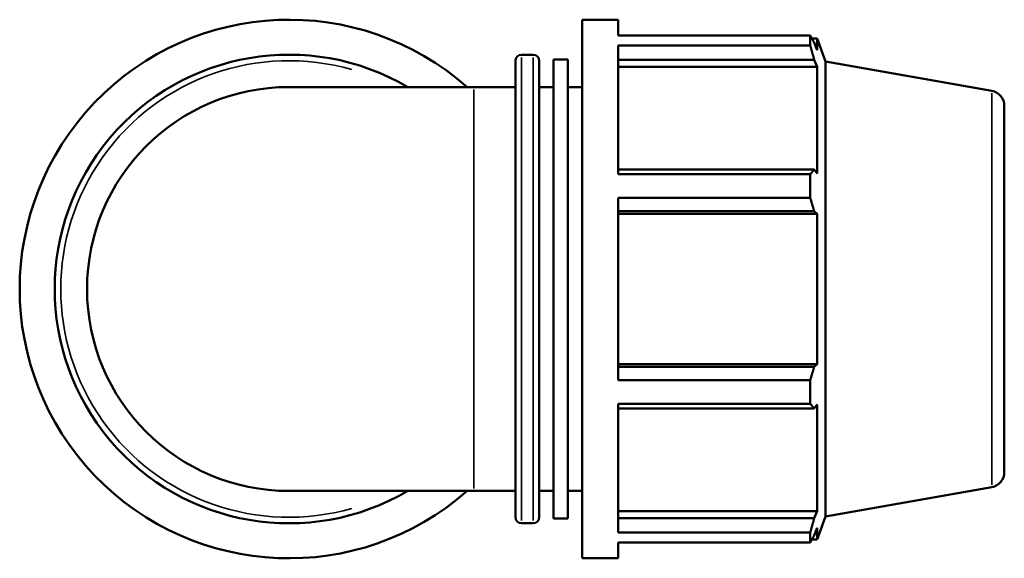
# Model space of a CAD drawing. Header units: millimetres. Extents: x 0 to 1131, y -545 to 1026.
# Tile 5 of 7: x 373 to 618, y 758 to 892. Entities that reach past the tile are written whole.
import ezdxf

# ---------------------------------------------------------------- set-up
doc = ezdxf.new("R2010")
doc.units = ezdxf.units.MM
doc.layers.add('Visible (ANSI)', color=7, linetype='Continuous', lineweight=50)
doc.layers.add('Visible Narrow (ANSI)', color=7, linetype='Continuous', lineweight=35)

msp = doc.modelspace()

# ---------------------------------------------------------------- linework, layer by layer
at = {"layer": 'Visible (ANSI)'}
for p, q in [((512.7612, 757.9823), (512.7612, 891.9823)), ((512.7612, 891.9823), (521.6946, 891.9823)), ((521.6946, 888.0245), (521.6946, 891.9823)), ((521.6946, 888.0245), (569.4947, 888.0245)), ((569.4947, 885.6017), (569.4947, 888.0245)), ((569.9197, 887.2923), (571.2017, 887.2923)), ((571.2017, 884.4084), (571.2017, 887.2923)), ((573.2812, 881.5789), (571.2017, 887.2923)), ((521.6946, 853.518), (521.6946, 885.6017)), ((569.4947, 885.6017), (521.6946, 885.6017)), ((571.2017, 884.4084), (570.4701, 886.3254)), ((497.6479, 883.2723), (500.5812, 883.2723)), ((505.6412, 767.8581), (505.6412, 882.1065)), ((505.6412, 882.1065), (509.2012, 882.1065)), ((509.2012, 767.8581), (509.2012, 882.1065)), ((521.6946, 882.0349), (570.4701, 882.0349)), ((570.4701, 882.0349), (571.2017, 880.252)), ((496.1479, 768.1923), (496.1479, 881.7723)), ((502.0812, 881.7723), (502.0812, 768.1923)), ((521.6946, 880.252), (571.2017, 880.252)), ((571.2017, 853.7539), (571.2017, 880.252)), ((573.2812, 768.3858), (573.2812, 881.5789)), ((614.6824, 874.2787), (573.2812, 881.5789)), ((485.7812, 875.2323), (439.7812, 875.2323)), ((485.7812, 875.2323), (496.1479, 875.2323)), ((502.0812, 875.2323), (505.6412, 875.2323)), ((509.2012, 875.2323), (512.7612, 875.2323)), ((617.7812, 870.5857), (617.7812, 779.3789)), ((570.4701, 854.682), (521.6946, 854.682)), ((521.6946, 853.518), (569.4947, 853.518)), ((569.4947, 847.6689), (569.4947, 853.518)), ((571.2017, 853.7539), (570.4701, 854.682)), ((521.6946, 802.2957), (521.6946, 847.6689)), ((569.4947, 847.6689), (521.6946, 847.6689)), ((521.6946, 844.3237), (570.4701, 844.3237)), ((521.6946, 843.7193), (571.2017, 843.7193)), ((570.4701, 844.3237), (571.2017, 843.7193)), ((571.2017, 806.2453), (571.2017, 843.7193)), ((521.6946, 806.2453), (571.2017, 806.2453)), ((571.2017, 806.2453), (570.4701, 805.6409)), ((570.4701, 805.6409), (521.6946, 805.6409)), ((521.6946, 802.2957), (569.4947, 802.2957)), ((569.4947, 796.4466), (569.4947, 802.2957)), ((521.6946, 764.3629), (521.6946, 796.4466)), ((569.4947, 796.4466), (521.6946, 796.4466)), ((521.6946, 795.2827), (570.4701, 795.2827)), ((570.4701, 795.2827), (571.2017, 796.2108)), ((571.2017, 769.7127), (571.2017, 796.2108)), ((439.7812, 774.7323), (485.7812, 774.7323)), ((485.7812, 774.7323), (496.1479, 774.7323)), ((502.0812, 774.7323), (505.6412, 774.7323)), ((509.2012, 774.7323), (512.7612, 774.7323)), ((614.6824, 775.6859), (573.2812, 768.3858)), ((521.6946, 769.7127), (571.2017, 769.7127)), ((571.2017, 769.7127), (570.4701, 767.9298)), ((505.6412, 767.8581), (509.2012, 767.8581)), ((570.4701, 767.9298), (521.6946, 767.9298)), ((573.2812, 768.3858), (571.2017, 762.6723)), ((497.6479, 766.6923), (500.5812, 766.6923)), ((570.4701, 763.6392), (571.2017, 765.5562)), ((571.2017, 762.6723), (571.2017, 765.5562)), ((521.6946, 764.3629), (569.4947, 764.3629)), ((569.4947, 761.9401), (569.4947, 764.3629)), ((569.9197, 762.6723), (571.2017, 762.6723)), ((521.6946, 757.9823), (521.6946, 761.9401)), ((569.4947, 761.9401), (521.6946, 761.9401)), ((512.7612, 757.9823), (521.6946, 757.9823))]:
    msp.add_line(p, q, dxfattribs=at)
for centre, radius, start, end in [((439.7812, 824.9823), 67, 48.590378, 311.409622), ((439.7812, 824.9823), 58.29, 59.549686, 300.450314), ((497.6479, 881.7723), 1.5, 90, 180), ((500.5812, 881.7723), 1.5, 0, 90), ((439.7812, 824.9823), 50.25, 90, 270), ((614.0312, 870.5857), 3.75, 0, 80), ((614.0312, 779.3789), 3.75, 280, 0), ((497.6479, 768.1923), 1.5, 180, 270), ((500.5812, 768.1923), 1.5, 270, 0)]:
    msp.add_arc(centre, radius, start, end, dxfattribs=at)
for points, weights in [([(569.4947, 888.0245), (570.0019, 887.1576), (570.4701, 886.3254)], [1, 1.00182670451, 1.00283743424]), ([(570.4701, 882.0349), (570.0019, 883.7819), (569.4947, 885.6017)], [1.00283743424, 1.00182670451, 1]), ([(569.4947, 853.518), (570.0019, 854.1119), (570.4701, 854.682)], [1, 1.00182670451, 1.00283743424]), ([(570.4701, 844.3237), (570.0019, 845.9622), (569.4947, 847.6689)], [1.00283743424, 1.00182670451, 1]), ([(569.4947, 802.2957), (570.0019, 804.0024), (570.4701, 805.6409)], [1, 1.00182670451, 1.00283743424]), ([(570.4701, 795.2827), (570.0019, 795.8528), (569.4947, 796.4466)], [1.00283743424, 1.00182670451, 1]), ([(569.4947, 764.3629), (570.0019, 766.1827), (570.4701, 767.9298)], [1, 1.00182670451, 1.00283743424]), ([(570.4701, 763.6392), (570.0019, 762.807), (569.4947, 761.9401)], [1.00283743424, 1.00182670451, 1])]:
    msp.add_rational_spline(points, weights, degree=2, dxfattribs=at)
at = {"layer": 'Visible Narrow (ANSI)'}
for p, q in [((497.6479, 882.5547), (497.6479, 767.41)), ((500.5812, 767.41), (500.5812, 882.5547)), ((485.7812, 775.351), (485.7812, 874.6137)), ((614.6824, 776.2928), (614.6824, 873.6718))]:
    msp.add_line(p, q, dxfattribs=at)
msp.add_arc((439.7812, 824.9823), 56.79, 74.00853, 285.99147, dxfattribs=at)

doc.saveas('drawing.dxf')
